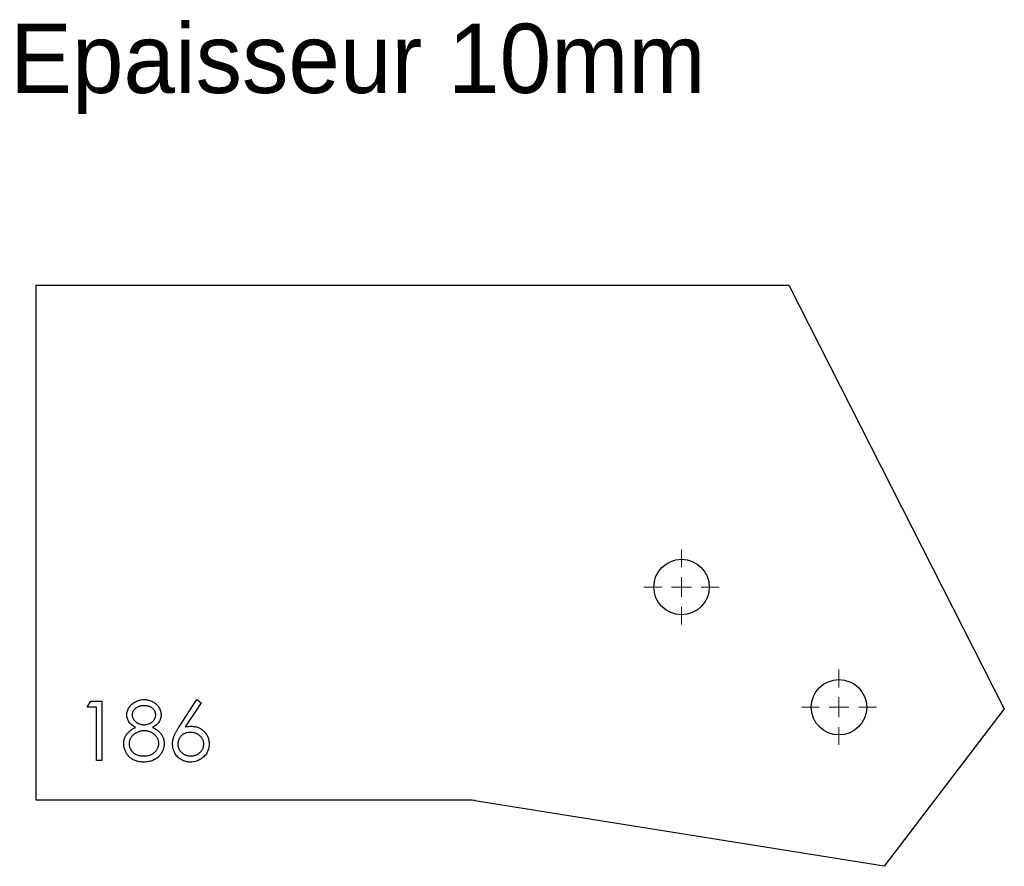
# Model space of a CAD drawing. Header units: millimetres. Extents: x 135 to 383, y 310 to 524.
import ezdxf

# ---------------------------------------------------------------- set-up
doc = ezdxf.new("R2010")
doc.units = ezdxf.units.MM
doc.header["$LTSCALE"] = 2

# ---------------------------------------------------------------- blocks, each defined once
blk = doc.blocks.new('SW_CENTERMARKSYMBOL_0')
at = {"color": 0, "linetype": 'Continuous', "lineweight": 18}
for p, q in [((0, 5), (0, 9.5)), ((0, 0), (0, 2.5)), ((-5, 0), (-9.5, 0)), ((0, 0), (-2.5, 0)), ((0, 0), (0, -2.5)), ((0, 0), (2.5, 0)), ((5, 0), (9.5, 0)), ((0, -5), (0, -9.5))]:
    blk.add_line(p, q, dxfattribs=at)
blk = doc.blocks.new('SW_CENTERMARKSYMBOL_1')
at = {"color": 0, "linetype": 'Continuous', "lineweight": 18}
for p, q in [((0, 5), (0, 9.5)), ((0, 0), (0, 2.5)), ((-5, 0), (-9.5, 0)), ((0, 0), (-2.5, 0)), ((0, 0), (0, -2.5)), ((0, 0), (2.5, 0)), ((5, 0), (9.5, 0)), ((0, -5), (0, -9.5))]:
    blk.add_line(p, q, dxfattribs=at)
blk = doc.blocks.new('SW_CENTERMARKSYMBOL_2')
at = {"color": 0, "linetype": 'Continuous', "lineweight": 18}
for p, q in [((0, 5), (0, 9.5)), ((0, 0), (0, 2.5)), ((-5, 0), (-9.5, 0)), ((0, 0), (-2.5, 0)), ((0, 0), (0, -2.5)), ((0, 0), (2.5, 0)), ((5, 0), (9.5, 0)), ((0, -5), (0, -9.5))]:
    blk.add_line(p, q, dxfattribs=at)
blk = doc.blocks.new('SW_CENTERMARKSYMBOL_3')
at = {"color": 0, "linetype": 'Continuous', "lineweight": 18}
for p, q in [((0, 5), (0, 9.5)), ((0, 0), (0, 2.5)), ((-5, 0), (-9.5, 0)), ((0, 0), (-2.5, 0)), ((0, 0), (0, -2.5)), ((0, 0), (2.5, 0)), ((5, 0), (9.5, 0)), ((0, -5), (0, -9.5))]:
    blk.add_line(p, q, dxfattribs=at)

msp = doc.modelspace()

# ---------------------------------------------------------------- linework, layer by layer
at = {"color": 7, "linetype": 'Continuous', "lineweight": 25}
for p, q in [((138.91, 326.6), (138.91, 456.6)), ((138.91, 456.6), (328.91, 456.6)), ((328.91, 456.6), (383.33, 349.65)), ((383.33, 349.65), (352.99, 309.9)), ((248.12, 326.6), (138.91, 326.6)), ((352.99, 309.9), (249.7, 326.47))]:
    msp.add_line(p, q, dxfattribs=at)
at = {"color": 1, "linetype": 'Continuous', "lineweight": 25}
for p, q in [((151.8, 350.06), (152.68, 351.6)), ((152.68, 351.6), (155.45, 351.6)), ((155.45, 351.6), (155.45, 336.6)), ((175.01, 345.14), (179.49, 351.98)), ((180.53, 351.17), (176.56, 345.11)), ((179.49, 351.98), (180.53, 351.17)), ((154.11, 350.06), (151.8, 350.06)), ((154.11, 336.6), (154.11, 350.06)), ((155.45, 336.6), (154.11, 336.6))]:
    msp.add_line(p, q, dxfattribs=at)
at = {"color": 7, "linetype": 'Continuous', "lineweight": 25}
for centre in [(301.84, 380.4), (341.59, 350.06)]:
    msp.add_circle(centre, 7, dxfattribs=at)
msp.add_arc((248.12, 316.6), 10, 80.8857, 90, dxfattribs=at)
at = {"color": 1, "linetype": 'Continuous', "lineweight": 25}
for points, knots in [([(161.8, 348.14), (161.81, 348.3), (161.82, 348.62), (161.93, 349.1), (162.12, 349.56), (162.37, 350.02), (162.69, 350.46), (163.06, 350.84), (163.5, 351.18), (163.98, 351.47), (164.5, 351.7), (165.05, 351.86), (165.61, 351.97), (166, 351.98), (166.19, 351.98)], [0, 0, 0, 0, 0.074058, 0.14887, 0.226668, 0.307735, 0.391157, 0.473929, 0.557928, 0.644989, 0.733364, 0.821092, 0.909287, 1, 1, 1, 1]), ([(166.19, 351.98), (166.39, 351.98), (166.76, 351.97), (167.31, 351.86), (167.84, 351.69), (168.35, 351.46), (168.82, 351.18), (169.23, 350.83), (169.6, 350.45), (169.9, 350.02), (170.15, 349.56), (170.32, 349.08), (170.43, 348.59), (170.45, 348.26), (170.45, 348.09)], [0, 0, 0, 0, 0.08941, 0.176306, 0.262626, 0.349446, 0.435498, 0.518928, 0.601355, 0.684256, 0.765807, 0.844877, 0.92228, 1, 1, 1, 1]), ([(163.99, 344.96), (163.82, 345.05), (163.48, 345.24), (163.03, 345.57), (162.65, 345.94), (162.34, 346.34), (162.1, 346.76), (161.93, 347.21), (161.82, 347.67), (161.8, 347.98), (161.8, 348.14)], [0, 0, 0, 0, 0.14586, 0.282426, 0.41085, 0.535029, 0.654701, 0.770133, 0.884556, 1, 1, 1, 1]), ([(166.12, 350.45), (166.01, 350.44), (165.81, 350.44), (165.51, 350.41), (165.22, 350.35), (164.94, 350.28), (164.68, 350.18), (164.44, 350.06), (164.21, 349.92), (163.99, 349.76), (163.79, 349.58), (163.62, 349.4), (163.47, 349.21), (163.35, 349.01), (163.26, 348.79), (163.2, 348.57), (163.15, 348.35), (163.15, 348.19), (163.15, 348.11)], [0, 0, 0, 0, 0.075243, 0.147209, 0.216447, 0.284025, 0.350655, 0.415031, 0.47963, 0.544652, 0.608044, 0.667828, 0.725114, 0.780992, 0.835527, 0.889438, 0.944072, 1, 1, 1, 1]), ([(163.15, 348.11), (163.15, 348.04), (163.15, 347.88), (163.2, 347.65), (163.27, 347.43), (163.37, 347.21), (163.5, 347), (163.65, 346.79), (163.84, 346.59), (164.05, 346.4), (164.28, 346.22), (164.52, 346.07), (164.78, 345.94), (165.04, 345.83), (165.31, 345.74), (165.59, 345.68), (165.88, 345.65), (166.07, 345.64), (166.17, 345.64)], [0, 0, 0, 0, 0.054564, 0.107826, 0.161924, 0.21751, 0.274498, 0.334815, 0.397555, 0.464755, 0.532901, 0.600097, 0.665354, 0.731084, 0.796883, 0.863292, 0.930831, 1, 1, 1, 1]), ([(169.11, 348.14), (169.1, 348.22), (169.1, 348.36), (169.06, 348.57), (169, 348.77), (168.92, 348.97), (168.81, 349.17), (168.68, 349.36), (168.52, 349.54), (168.34, 349.73), (168.14, 349.9), (167.92, 350.04), (167.67, 350.17), (167.4, 350.27), (167.11, 350.35), (166.8, 350.41), (166.47, 350.44), (166.24, 350.44), (166.12, 350.45)], [0, 0, 0, 0, 0.050902, 0.101034, 0.151084, 0.203062, 0.256248, 0.310847, 0.368769, 0.430015, 0.49252, 0.556049, 0.621996, 0.690192, 0.761385, 0.836356, 0.915487, 1, 1, 1, 1]), ([(166.17, 345.64), (166.3, 345.64), (166.56, 345.65), (166.93, 345.72), (167.29, 345.83), (167.64, 345.98), (167.97, 346.16), (168.26, 346.39), (168.51, 346.64), (168.72, 346.93), (168.89, 347.23), (169.02, 347.53), (169.09, 347.84), (169.1, 348.04), (169.11, 348.14)], [0, 0, 0, 0, 0.08969, 0.178494, 0.266838, 0.356558, 0.445334, 0.530806, 0.614076, 0.697707, 0.779142, 0.855354, 0.928557, 1, 1, 1, 1]), ([(170.45, 348.09), (170.45, 347.93), (170.43, 347.61), (170.33, 347.15), (170.16, 346.71), (169.93, 346.3), (169.62, 345.92), (169.25, 345.57), (168.82, 345.24), (168.49, 345.05), (168.32, 344.96)], [0, 0, 0, 0, 0.121904, 0.239413, 0.35541, 0.472091, 0.592859, 0.718703, 0.854892, 1, 1, 1, 1]), ([(161.03, 340.85), (161.03, 340.95), (161.04, 341.16), (161.07, 341.47), (161.13, 341.77), (161.2, 342.06), (161.3, 342.34), (161.42, 342.62), (161.56, 342.88), (161.72, 343.14), (161.91, 343.4), (162.13, 343.64), (162.37, 343.88), (162.65, 344.11), (162.94, 344.34), (163.27, 344.55), (163.61, 344.76), (163.86, 344.89), (163.99, 344.96)], [0, 0, 0, 0, 0.0588536, 0.1163155, 0.1726748, 0.2287804, 0.2845804, 0.3402565, 0.3966298, 0.4535073, 0.5123182, 0.5726484, 0.6360219, 0.7023629, 0.7714831, 0.8441845, 0.9200698, 1, 1, 1, 1]), ([(166.21, 344.1), (166.07, 344.1), (165.81, 344.09), (165.43, 344.04), (165.06, 343.97), (164.71, 343.86), (164.37, 343.72), (164.06, 343.55), (163.75, 343.34), (163.47, 343.11), (163.22, 342.86), (162.99, 342.6), (162.8, 342.33), (162.65, 342.04), (162.52, 341.75), (162.44, 341.44), (162.39, 341.12), (162.38, 340.91), (162.38, 340.8)], [0, 0, 0, 0, 0.071269, 0.139812, 0.206497, 0.271535, 0.336082, 0.400528, 0.464984, 0.53005, 0.594423, 0.655583, 0.714849, 0.772115, 0.828999, 0.885122, 0.942079, 1, 1, 1, 1]), ([(169.88, 340.94), (169.87, 341.04), (169.86, 341.25), (169.82, 341.55), (169.73, 341.83), (169.61, 342.12), (169.46, 342.39), (169.27, 342.65), (169.05, 342.9), (168.8, 343.14), (168.53, 343.37), (168.24, 343.56), (167.93, 343.73), (167.61, 343.86), (167.28, 343.97), (166.94, 344.05), (166.58, 344.09), (166.33, 344.1), (166.21, 344.1)], [0, 0, 0, 0, 0.057339, 0.113063, 0.169181, 0.225775, 0.283826, 0.343454, 0.405907, 0.471392, 0.538003, 0.603064, 0.667602, 0.732225, 0.797005, 0.863048, 0.930357, 1, 1, 1, 1]), ([(168.32, 344.96), (168.45, 344.89), (168.68, 344.77), (169.03, 344.57), (169.34, 344.35), (169.63, 344.14), (169.89, 343.92), (170.13, 343.69), (170.34, 343.45), (170.53, 343.21), (170.69, 342.96), (170.83, 342.7), (170.96, 342.43), (171.05, 342.16), (171.13, 341.87), (171.18, 341.58), (171.21, 341.28), (171.22, 341.07), (171.22, 340.97)], [0, 0, 0, 0, 0.079525, 0.1551, 0.22722, 0.295911, 0.362056, 0.42552, 0.485813, 0.544495, 0.60146, 0.657841, 0.713974, 0.769468, 0.82613, 0.882885, 0.940701, 1, 1, 1, 1]), ([(173.34, 340.78), (173.34, 340.94), (173.35, 341.25), (173.42, 341.73), (173.54, 342.22), (173.67, 342.63), (173.81, 342.97), (173.92, 343.25), (174.06, 343.53), (174.22, 343.83), (174.39, 344.14), (174.58, 344.46), (174.79, 344.8), (174.94, 345.02), (175.01, 345.14)], [0, 0, 0, 0, 0.097818, 0.199726, 0.305276, 0.415811, 0.474472, 0.537274, 0.603657, 0.674299, 0.749834, 0.828598, 0.912378, 1, 1, 1, 1]), ([(177.84, 343.72), (177.72, 343.71), (177.5, 343.71), (177.17, 343.67), (176.86, 343.6), (176.56, 343.51), (176.29, 343.38), (176.03, 343.23), (175.78, 343.05), (175.56, 342.85), (175.35, 342.63), (175.17, 342.39), (175.02, 342.14), (174.9, 341.88), (174.8, 341.61), (174.73, 341.33), (174.69, 341.03), (174.69, 340.83), (174.68, 340.73)], [0, 0, 0, 0, 0.070599, 0.137901, 0.203196, 0.26679, 0.329106, 0.390654, 0.452653, 0.515748, 0.577926, 0.63893, 0.698351, 0.757296, 0.816394, 0.876267, 0.936817, 1, 1, 1, 1]), ([(176.56, 345.11), (176.83, 345.15), (177.34, 345.23), (177.86, 345.25), (178.12, 345.25)], [0, 0, 0, 0, 0.512659, 1, 1, 1, 1]), ([(181.22, 340.73), (181.22, 340.83), (181.21, 341.03), (181.16, 341.33), (181.09, 341.61), (180.98, 341.88), (180.84, 342.14), (180.66, 342.39), (180.46, 342.63), (180.23, 342.85), (179.98, 343.05), (179.71, 343.23), (179.43, 343.38), (179.14, 343.51), (178.83, 343.6), (178.51, 343.67), (178.18, 343.71), (177.95, 343.71), (177.84, 343.72)], [0, 0, 0, 0, 0.061138, 0.119994, 0.178225, 0.236256, 0.294929, 0.354716, 0.41673, 0.480664, 0.545832, 0.609758, 0.672971, 0.736017, 0.799839, 0.864775, 0.931088, 1, 1, 1, 1]), ([(178.12, 345.25), (178.27, 345.25), (178.57, 345.24), (179.01, 345.18), (179.43, 345.08), (179.84, 344.94), (180.23, 344.76), (180.6, 344.54), (180.95, 344.27), (181.28, 343.98), (181.58, 343.65), (181.85, 343.3), (182.07, 342.93), (182.25, 342.54), (182.39, 342.14), (182.49, 341.71), (182.56, 341.27), (182.56, 340.96), (182.57, 340.81)], [0, 0, 0, 0, 0.0652308, 0.1284049, 0.1900671, 0.2509434, 0.3115458, 0.3728628, 0.4350237, 0.4990717, 0.5630911, 0.6255101, 0.68668, 0.7472825, 0.8085635, 0.8707421, 0.934341, 1, 1, 1, 1]), ([(166.1, 336.22), (165.9, 336.22), (165.51, 336.23), (164.94, 336.3), (164.41, 336.41), (163.91, 336.57), (163.45, 336.77), (163.04, 337.02), (162.65, 337.31), (162.31, 337.65), (162.01, 338.02), (161.75, 338.4), (161.53, 338.78), (161.35, 339.18), (161.2, 339.58), (161.1, 339.99), (161.04, 340.42), (161.03, 340.7), (161.03, 340.85)], [0, 0, 0, 0, 0.078556, 0.152863, 0.22356, 0.290375, 0.355403, 0.418291, 0.480389, 0.543073, 0.604924, 0.664398, 0.721943, 0.778375, 0.83383, 0.888861, 0.944089, 1, 1, 1, 1]), ([(162.38, 340.8), (162.38, 340.67), (162.39, 340.4), (162.49, 340), (162.63, 339.62), (162.84, 339.26), (163.09, 338.91), (163.41, 338.61), (163.76, 338.35), (164.16, 338.13), (164.6, 337.96), (165.08, 337.84), (165.59, 337.77), (165.94, 337.76), (166.12, 337.75)], [0, 0, 0, 0, 0.0748982, 0.1485963, 0.2244712, 0.3023227, 0.3819186, 0.4611487, 0.5424171, 0.6267161, 0.7145968, 0.8049029, 0.9001273, 1, 1, 1, 1]), ([(166.12, 337.75), (166.26, 337.76), (166.53, 337.76), (166.93, 337.81), (167.31, 337.88), (167.66, 337.99), (168, 338.12), (168.31, 338.29), (168.6, 338.48), (168.86, 338.7), (169.1, 338.95), (169.3, 339.2), (169.48, 339.47), (169.62, 339.74), (169.74, 340.03), (169.82, 340.32), (169.87, 340.63), (169.87, 340.84), (169.88, 340.94)], [0, 0, 0, 0, 0.076559, 0.149161, 0.218827, 0.285567, 0.350313, 0.414125, 0.477179, 0.540368, 0.602202, 0.662034, 0.719934, 0.775907, 0.831115, 0.886667, 0.942552, 1, 1, 1, 1]), ([(171.22, 340.97), (171.22, 340.82), (171.21, 340.54), (171.16, 340.12), (171.07, 339.71), (170.95, 339.31), (170.78, 338.93), (170.58, 338.56), (170.36, 338.2), (170.18, 337.97), (170.09, 337.86)], [0, 0, 0, 0, 0.128158, 0.253673, 0.377325, 0.499385, 0.622918, 0.745839, 0.871395, 1, 1, 1, 1]), ([(177.88, 336.22), (177.68, 336.22), (177.28, 336.24), (176.69, 336.35), (176.13, 336.54), (175.59, 336.8), (175.09, 337.12), (174.64, 337.51), (174.25, 337.96), (173.93, 338.47), (173.67, 339.02), (173.47, 339.59), (173.36, 340.18), (173.35, 340.58), (173.34, 340.78)], [0, 0, 0, 0, 0.084335, 0.167052, 0.249566, 0.33274, 0.415915, 0.497828, 0.580373, 0.6646, 0.749467, 0.83251, 0.915639, 1, 1, 1, 1]), ([(174.68, 340.73), (174.69, 340.63), (174.69, 340.43), (174.74, 340.14), (174.81, 339.85), (174.92, 339.58), (175.05, 339.32), (175.22, 339.08), (175.41, 338.84), (175.64, 338.62), (175.88, 338.42), (176.14, 338.24), (176.41, 338.09), (176.7, 337.97), (176.99, 337.87), (177.3, 337.8), (177.62, 337.76), (177.84, 337.76), (177.95, 337.75)], [0, 0, 0, 0, 0.061842, 0.121262, 0.180746, 0.239231, 0.298308, 0.358183, 0.420359, 0.484792, 0.549938, 0.613718, 0.676681, 0.739154, 0.8022, 0.86674, 0.93205, 1, 1, 1, 1]), ([(182.57, 340.81), (182.56, 340.6), (182.55, 340.19), (182.43, 339.59), (182.24, 339.01), (181.98, 338.48), (181.65, 337.98), (181.25, 337.54), (180.79, 337.15), (180.27, 336.82), (179.71, 336.55), (179.12, 336.36), (178.51, 336.24), (178.09, 336.22), (177.88, 336.22)], [0, 0, 0, 0, 0.0859479, 0.1691252, 0.2503991, 0.3322897, 0.4133643, 0.4941723, 0.5760217, 0.660757, 0.7457831, 0.8300436, 0.9140275, 1, 1, 1, 1]), ([(177.95, 337.75), (178.06, 337.76), (178.28, 337.76), (178.6, 337.8), (178.91, 337.87), (179.21, 337.97), (179.49, 338.09), (179.76, 338.24), (180.02, 338.42), (180.27, 338.62), (180.49, 338.84), (180.68, 339.08), (180.85, 339.33), (180.99, 339.58), (181.09, 339.85), (181.17, 340.14), (181.21, 340.43), (181.22, 340.63), (181.22, 340.73)], [0, 0, 0, 0, 0.067962, 0.133283, 0.197835, 0.260892, 0.323377, 0.38635, 0.449638, 0.514795, 0.57924, 0.641814, 0.701359, 0.760727, 0.819222, 0.878716, 0.938147, 1, 1, 1, 1]), ([(170.09, 337.86), (169.97, 337.73), (169.73, 337.47), (169.32, 337.13), (168.88, 336.85), (168.39, 336.62), (167.87, 336.44), (167.32, 336.31), (166.72, 336.23), (166.31, 336.22), (166.1, 336.22)], [0, 0, 0, 0, 0.119283, 0.237093, 0.354796, 0.474576, 0.59746, 0.724926, 0.858883, 1, 1, 1, 1])]:
    msp.add_open_spline(points, degree=3, knots=knots, dxfattribs=at)

# ---------------------------------------------------------------- block references
at = {"color": 7, "linetype": 'Continuous', "lineweight": 18}
for name, p in [('SW_CENTERMARKSYMBOL_0', (301.84, 380.4)), ('SW_CENTERMARKSYMBOL_1', (341.59, 350.06))]:
    msp.add_blockref(name, p, dxfattribs=at)
at = {"color": 8, "linetype": 'Continuous'}
for name, p in [('SW_CENTERMARKSYMBOL_2', (301.84, 380.4)), ('SW_CENTERMARKSYMBOL_3', (341.59, 350.06))]:
    msp.add_blockref(name, p, dxfattribs=at)

# ---------------------------------------------------------------- texts
at = {"insert": (132.34, 522.6), "char_height": 17.5, "attachment_point": 1}
msp.add_mtext_dynamic_manual_height_columns('Epaisseur 10mm', width=326.1114, gutter_width=87.5, heights=[0], dxfattribs=at)

doc.saveas('drawing.dxf')
